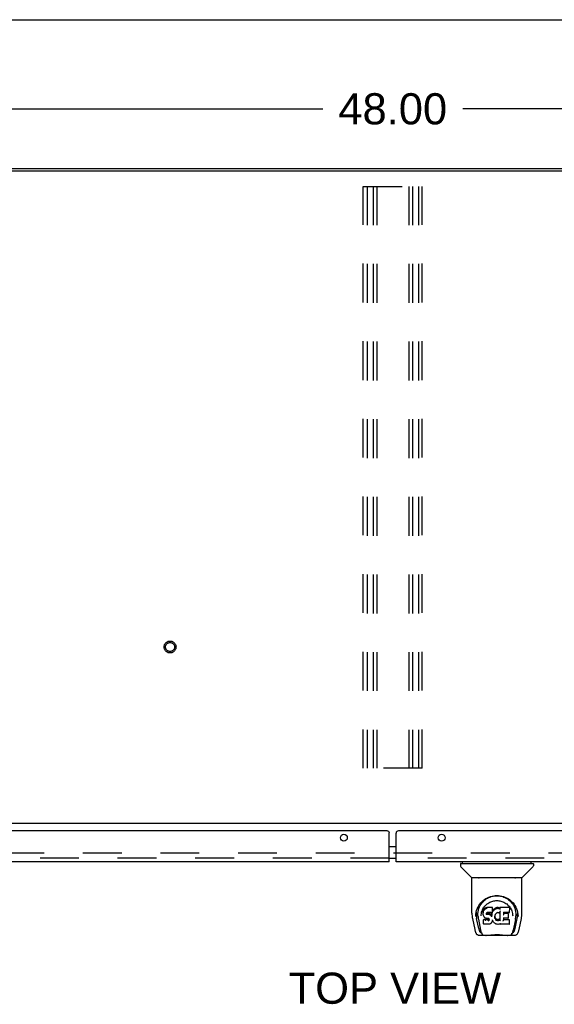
# Model space of a CAD drawing. Header units: inches. Extents: x 0 to 194, y 0 to 126.
# Tile 16 of 21: x 54 to 68, y 99 to 126. Entities that reach past the tile are written whole.
import ezdxf

# ---------------------------------------------------------------- set-up
doc = ezdxf.new("R2010")
doc.units = ezdxf.units.IN
doc.header["$LTSCALE"] = 10.674419
doc.header["$MEASUREMENT"] = 0
doc.linetypes.add('HIDDEN', pattern=[0.2, 0.1, -0.1])
doc.layers.get('0').update_dxf_attribs({"linetype": 'CONTINUOUS'})
for name, color, linetype in [('DEFAULT_2', 8, 'HIDDEN'), ('DIMENSIONS', 7, 'CONTINUOUS'), ('MASTER_DOOR_ASSEMBLY', 7, 'CONTINUOUS'), ('SLAVE_DOOR_ASSEMBLY', 7, 'CONTINUOUS')]:
    doc.layers.add(name, color=color, linetype=linetype)
doc.styles.get("Standard").update_dxf_attribs({"font": 'arial.ttf'})
doc.dimstyles.new('DIMSTYLE_1', dxfattribs={"dimtxt": 0.856237, "dimasz": 1.141649, "dimexe": 0.09, "dimexo": 0.07, "dimgap": 0.0375, "dimtad": 0, "dimtih": 1, "dimtoh": 1, "dimzin": 4, "dimdsep": 46, "dimtxsty": 'Standard', "dimblk": '_FILLED', "dimblk1": '_FILLED', "dimblk2": '_FILLED', "dimcen": 0.09, "dimadec": 3, "dimazin": 1, "dimtfac": 1, "dimtdec": 3, "dimtofl": 0, "dimtmove": 0, "dimatfit": 3, "dimldrblk": '_FILLED', "dimfxl": 0, "dimtolj": 1, "dimtzin": 4, "dimarcsym": 0})

# ---------------------------------------------------------------- blocks, each defined once
blk = doc.blocks.new('_FILLED')
at = {"color": 0, "linetype": 'ByBlock'}
blk.add_solid([(0, 0), (-1, 0.2), (-1, -0.2)], dxfattribs=at)
blk = doc.blocks.new('*D1')
at = {"layer": 'DIMENSIONS', "color": 2, "linetype": 'Continuous'}
for p, q in [((39.933, 122.087), (39.933, 124.158)), ((87.933, 122.087), (87.933, 124.158)), ((39.933, 123.13), (62.009, 123.13)), ((87.933, 123.13), (65.857, 123.13))]:
    blk.add_line(p, q, dxfattribs=at)
at = {"layer": 'DIMENSIONS', "color": 2, "linetype": 'Continuous', "xscale": 1.1416490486, "yscale": 1.1416490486, "zscale": 1.1416490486, "rotation": 180}
blk.add_blockref('_FILLED', (39.933, 123.13), dxfattribs=at)
at = {"layer": 'DIMENSIONS', "color": 2, "linetype": 'Continuous', "xscale": 1.1416490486, "yscale": 1.1416490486, "zscale": 1.1416490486}
blk.add_blockref('_FILLED', (87.933, 123.13), dxfattribs=at)
at = {"layer": 'DIMENSIONS', "color": 2, "linetype": 'Continuous', "insert": (63.933, 123.559), "char_height": 0.8562, "width": 2.99205, "attachment_point": 2, "line_spacing_factor": 0.9}
blk.add_mtext('48.00', dxfattribs=at)

msp = doc.modelspace()

# ---------------------------------------------------------------- linework, layer by layer
at = {"color": 7, "linetype": 'Continuous'}
for p, q in [((0, 125.581), (194.08, 125.581)), ((83.244, 121.477), (44.622, 121.477))]:
    msp.add_line(p, q, dxfattribs=at)
at = {"color": 3, "linetype": 'Continuous'}
for p, q in [((40.045, 121.425), (87.821, 121.425)), ((87.881, 103.477), (39.985, 103.477))]:
    msp.add_line(p, q, dxfattribs=at)
at = {"layer": 'DEFAULT_2', "color": 8, "linetype": 'HIDDEN'}
for p, q in [((63.121, 104.998), (63.121, 120.998)), ((63.121, 120.998), (64.746, 120.998)), ((63.225, 120.998), (63.225, 104.998)), ((63.392, 120.998), (63.392, 104.998)), ((63.496, 120.998), (63.496, 104.998)), ((64.371, 120.998), (64.371, 104.998)), ((64.475, 120.998), (64.475, 104.998)), ((64.642, 120.998), (64.642, 104.998)), ((64.746, 104.998), (64.746, 120.998)), ((64.746, 104.998), (63.121, 104.998)), ((86.366, 102.665), (41.501, 102.665))]:
    msp.add_line(p, q, dxfattribs=at)
for radius in [0.164, 0.124]:
    msp.add_circle((57.808, 108.331), radius, dxfattribs=at)
at = {"layer": 'MASTER_DOOR_ASSEMBLY', "color": 3, "linetype": 'Continuous'}
for p, q in [((64.027, 102.419), (64.027, 103.211)), ((87.538, 103.273), (64.089, 103.273)), ((87.312, 102.419), (64.027, 102.419))]:
    msp.add_line(p, q, dxfattribs=at)
at = {"layer": 'MASTER_DOOR_ASSEMBLY', "color": 7, "linetype": 'Continuous'}
for p, q in [((63.937, 102.843), (64.027, 102.843)), ((63.937, 102.523), (64.027, 102.523)), ((65.794, 102.372), (65.794, 102.317)), ((65.802, 102.38), (67.794, 102.38)), ((65.853, 102.38), (65.853, 102.419)), ((67.743, 102.38), (67.743, 102.419)), ((67.802, 102.372), (67.802, 102.317)), ((66.1, 101.995), (65.805, 102.289)), ((67.495, 101.995), (67.79, 102.289)), ((66.109, 101.007), (66.109, 101.97)), ((67.479, 101.978), (66.117, 101.978)), ((67.475, 101.986), (66.121, 101.986)), ((66.181, 101.982), (66.18, 101.981)), ((66.183, 101.986), (66.181, 101.982)), ((66.181, 101.982), (66.181, 101.982)), ((67.415, 101.982), (67.413, 101.986)), ((67.415, 101.982), (67.415, 101.982)), ((67.416, 101.98), (67.416, 101.981)), ((67.487, 101.007), (67.487, 101.97)), ((66.22, 100.98), (66.228, 101.034)), ((66.23, 101.04), (66.229, 100.985)), ((66.422, 101.059), (66.421, 101.034)), ((66.422, 101), (66.421, 101.034)), ((66.427, 101.084), (66.422, 101.059)), ((66.423, 101.025), (66.422, 101.059)), ((66.422, 101), (66.422, 101)), ((66.423, 100.975), (66.422, 101)), ((66.437, 101.109), (66.427, 101.084)), ((66.428, 101.05), (66.427, 101.084)), ((66.452, 101.131), (66.437, 101.109)), ((66.438, 101.074), (66.437, 101.109)), ((66.462, 101.14), (66.452, 101.131)), ((66.452, 101.095), (66.452, 101.131)), ((66.473, 101.148), (66.462, 101.14)), ((66.462, 101.104), (66.462, 101.14)), ((66.496, 101.159), (66.473, 101.148)), ((66.473, 101.112), (66.473, 101.148)), ((66.522, 101.167), (66.496, 101.159)), ((66.496, 101.122), (66.496, 101.159)), ((66.511, 101.002), (66.51, 100.988)), ((66.513, 101.016), (66.511, 101.002)), ((66.511, 100.982), (66.511, 101)), ((66.512, 100.977), (66.513, 101.012)), ((66.515, 101.019), (66.513, 101.015)), ((66.516, 101.008), (66.513, 101.012)), ((66.518, 101.021), (66.515, 101.019)), ((66.515, 100.973), (66.516, 101.008)), ((66.519, 101.006), (66.516, 101.008)), ((66.529, 101.025), (66.518, 101.021)), ((66.531, 101.002), (66.519, 101.006)), ((66.519, 100.969), (66.519, 101.006)), ((66.675, 101.167), (66.522, 101.167)), ((66.522, 101.13), (66.522, 101.167)), ((66.543, 101.026), (66.529, 101.025)), ((66.554, 101.003), (66.531, 101.002)), ((66.531, 100.966), (66.531, 101.002)), ((66.543, 101.027), (66.543, 101.026)), ((66.656, 101.026), (66.543, 101.026)), ((66.579, 101.002), (66.554, 101.003)), ((66.554, 100.966), (66.554, 101.003)), ((66.604, 100.996), (66.579, 101.002)), ((66.579, 100.965), (66.579, 101.002)), ((66.667, 101.027), (66.656, 101.026)), ((66.656, 101.026), (66.656, 101.027)), ((66.662, 101.015), (66.658, 100.992)), ((66.666, 101.027), (66.662, 101.015)), ((66.663, 100.98), (66.662, 101.015)), ((66.667, 101.027), (66.667, 101.027)), ((66.672, 101.039), (66.668, 101.027)), ((66.669, 101.002), (66.669, 101.029)), ((66.671, 101.038), (66.67, 101.038)), ((66.674, 101.053), (66.672, 101.039)), ((66.672, 101.039), (66.672, 101.039)), ((66.674, 101.132), (66.675, 101.167)), ((66.675, 101.078), (66.674, 101.054)), ((66.677, 101.059), (66.674, 101.051)), ((66.674, 101.054), (66.674, 101.053)), ((66.676, 101.112), (66.675, 101.167)), ((66.675, 101.078), (66.676, 101.112)), ((66.688, 101.08), (66.677, 101.059)), ((66.678, 101.024), (66.677, 101.059)), ((66.701, 101.099), (66.688, 101.08)), ((66.689, 101.045), (66.688, 101.08)), ((66.717, 101.117), (66.701, 101.099)), ((66.702, 101.064), (66.701, 101.099)), ((66.734, 101.133), (66.717, 101.117)), ((66.717, 101.081), (66.717, 101.117)), ((66.753, 101.148), (66.734, 101.133)), ((66.734, 101.097), (66.734, 101.133)), ((66.776, 101.158), (66.753, 101.148)), ((66.754, 101.111), (66.753, 101.148)), ((66.767, 100.997), (66.753, 100.975)), ((66.774, 101.006), (66.767, 100.997)), ((66.783, 101.012), (66.774, 101.006)), ((66.799, 101.163), (66.776, 101.158)), ((66.776, 101.121), (66.776, 101.158)), ((66.807, 101.022), (66.783, 101.012)), ((66.823, 101.165), (66.799, 101.163)), ((66.799, 101.126), (66.799, 101.163)), ((66.818, 101.025), (66.807, 101.022)), ((66.829, 101.024), (66.818, 101.025)), ((66.823, 101.165), (66.847, 101.165)), ((66.823, 101.129), (66.823, 101.165)), ((66.823, 101.127), (66.823, 101.129)), ((66.84, 101.022), (66.829, 101.024)), ((66.852, 101.017), (66.84, 101.022)), ((66.86, 101.163), (66.847, 101.165)), ((66.847, 101.128), (66.847, 101.165)), ((66.847, 101.127), (66.847, 101.128)), ((66.854, 101.017), (66.856, 101.016)), ((66.873, 101.159), (66.86, 101.163)), ((66.86, 101.126), (66.86, 101.163)), ((66.886, 101.065), (66.87, 101.025)), ((66.87, 101.024), (66.87, 101.025)), ((66.872, 101.122), (66.873, 101.159)), ((66.885, 101.151), (66.873, 101.159)), ((67.133, 101.165), (66.884, 101.165)), ((66.885, 101.13), (66.884, 101.165)), ((66.885, 101.115), (66.885, 101.128)), ((66.887, 101.066), (66.886, 101.065)), ((66.891, 100.812), (66.886, 101.065)), ((66.888, 101.071), (66.887, 101.07)), ((66.887, 101.07), (66.887, 101.068)), ((66.887, 101.068), (66.887, 101.067)), ((66.887, 101.067), (66.887, 101.067)), ((66.887, 101.067), (66.887, 101.066)), ((66.887, 101.066), (66.887, 101.066)), ((66.887, 101.066), (66.887, 101.066)), ((66.887, 101.066), (66.887, 101.066)), ((66.888, 101.073), (66.888, 101.071)), ((67.133, 101.026), (66.975, 101.026)), ((66.976, 101.026), (66.975, 100.967)), ((67.102, 101.002), (66.976, 101.002)), ((67.133, 101.026), (67.134, 101.026)), ((67.134, 101.026), (67.137, 101.026)), ((67.147, 101.04), (67.149, 101.148)), ((67.147, 101.038), (67.147, 101.04)), ((67.354, 101.085), (67.367, 101.034)), ((67.366, 101.04), (67.366, 100.985)), ((66.124, 100.863), (66.189, 100.558)), ((66.216, 100.922), (66.22, 100.98)), ((66.216, 100.923), (66.216, 100.922)), ((66.297, 100.59), (66.241, 100.867)), ((66.277, 100.933), (66.279, 100.907)), ((66.288, 100.842), (66.35, 100.539)), ((66.362, 100.936), (66.362, 100.936)), ((66.427, 100.95), (66.423, 100.975)), ((66.423, 100.975), (66.423, 100.975)), ((66.437, 100.927), (66.427, 100.95)), ((66.427, 100.95), (66.427, 100.95)), ((66.435, 100.834), (66.427, 100.826)), ((66.429, 100.713), (66.427, 100.826)), ((66.429, 100.789), (66.43, 100.789)), ((66.497, 100.834), (66.435, 100.834)), ((66.435, 100.798), (66.435, 100.834)), ((66.45, 100.906), (66.437, 100.927)), ((66.437, 100.927), (66.437, 100.927)), ((66.45, 100.906), (66.451, 100.905)), ((66.468, 100.887), (66.451, 100.905)), ((66.489, 100.874), (66.468, 100.887)), ((66.468, 100.887), (66.468, 100.887)), ((66.489, 100.874), (66.49, 100.873)), ((66.502, 100.869), (66.49, 100.873)), ((66.557, 100.835), (66.497, 100.834)), ((66.497, 100.798), (66.497, 100.834)), ((66.497, 100.798), (66.497, 100.796)), ((66.515, 100.867), (66.502, 100.869)), ((66.502, 100.869), (66.502, 100.869)), ((66.563, 100.866), (66.515, 100.867)), ((66.554, 100.965), (66.554, 100.966)), ((66.571, 100.836), (66.557, 100.835)), ((66.557, 100.798), (66.557, 100.835)), ((66.557, 100.798), (66.558, 100.796)), ((66.563, 100.866), (66.563, 100.867)), ((66.569, 100.866), (66.563, 100.866)), ((66.574, 100.864), (66.569, 100.866)), ((66.576, 100.838), (66.571, 100.836)), ((66.571, 100.799), (66.571, 100.836)), ((66.579, 100.86), (66.574, 100.864)), ((66.58, 100.843), (66.576, 100.838)), ((66.576, 100.802), (66.576, 100.838)), ((66.583, 100.856), (66.579, 100.861)), ((66.586, 100.85), (66.58, 100.843)), ((66.581, 100.807), (66.58, 100.843)), ((66.589, 100.844), (66.583, 100.856)), ((66.584, 100.855), (66.585, 100.855)), ((66.589, 100.818), (66.588, 100.844)), ((66.591, 100.83), (66.589, 100.844)), ((66.59, 100.843), (66.591, 100.843)), ((66.591, 100.824), (66.591, 100.834)), ((66.616, 100.991), (66.604, 100.996)), ((66.604, 100.96), (66.604, 100.996)), ((66.628, 100.983), (66.616, 100.991)), ((66.616, 100.954), (66.616, 100.991)), ((66.627, 100.946), (66.628, 100.983)), ((66.646, 100.965), (66.628, 100.983)), ((66.645, 100.743), (66.628, 100.725)), ((66.645, 100.929), (66.646, 100.965)), ((66.653, 100.753), (66.645, 100.743)), ((66.645, 100.743), (66.645, 100.743)), ((66.655, 100.95), (66.646, 100.965)), ((66.658, 100.764), (66.653, 100.753)), ((66.653, 100.753), (66.653, 100.753)), ((66.658, 100.992), (66.655, 100.95)), ((66.655, 100.914), (66.655, 100.95)), ((66.657, 100.907), (66.657, 100.908)), ((66.659, 100.958), (66.658, 100.992)), ((66.668, 100.787), (66.658, 100.764)), ((66.658, 100.764), (66.658, 100.764)), ((66.674, 100.811), (66.668, 100.787)), ((66.668, 100.787), (66.668, 100.787)), ((66.674, 100.822), (66.674, 100.823)), ((66.674, 100.821), (66.674, 100.822)), ((66.674, 100.822), (66.674, 100.822)), ((66.675, 100.821), (66.674, 100.821)), ((66.675, 100.819), (66.674, 100.811)), ((66.674, 100.811), (66.674, 100.811)), ((66.675, 100.82), (66.675, 100.821)), ((66.695, 100.783), (66.675, 100.819)), ((66.708, 100.764), (66.695, 100.783)), ((66.695, 100.783), (66.695, 100.783)), ((66.724, 100.748), (66.708, 100.764)), ((66.708, 100.764), (66.708, 100.764)), ((66.724, 100.748), (66.724, 100.747)), ((66.741, 100.732), (66.724, 100.747)), ((66.741, 100.927), (66.739, 100.901)), ((66.74, 100.889), (66.741, 100.923)), ((66.744, 100.953), (66.741, 100.927)), ((66.741, 100.923), (66.741, 100.927)), ((66.744, 100.912), (66.741, 100.923)), ((66.759, 100.719), (66.741, 100.732)), ((66.741, 100.732), (66.741, 100.732)), ((66.743, 100.952), (66.742, 100.952)), ((66.743, 100.877), (66.744, 100.912)), ((66.748, 100.964), (66.744, 100.953)), ((66.753, 100.888), (66.744, 100.912)), ((66.753, 100.975), (66.748, 100.964)), ((66.766, 100.865), (66.753, 100.888)), ((66.753, 100.852), (66.753, 100.888)), ((66.765, 100.83), (66.766, 100.865)), ((66.773, 100.856), (66.766, 100.865)), ((66.783, 100.848), (66.773, 100.856)), ((66.773, 100.82), (66.773, 100.856)), ((66.782, 100.811), (66.783, 100.848)), ((66.793, 100.841), (66.783, 100.848)), ((66.804, 100.836), (66.793, 100.841)), ((66.793, 100.804), (66.793, 100.841)), ((66.816, 100.834), (66.804, 100.836)), ((66.804, 100.799), (66.804, 100.836)), ((66.816, 100.834), (66.829, 100.834)), ((66.816, 100.797), (66.816, 100.834)), ((66.816, 100.796), (66.816, 100.797)), ((66.841, 100.835), (66.829, 100.834)), ((66.829, 100.797), (66.829, 100.834)), ((66.829, 100.795), (66.829, 100.797)), ((66.853, 100.839), (66.841, 100.835)), ((66.841, 100.799), (66.841, 100.835)), ((66.864, 100.844), (66.853, 100.839)), ((66.853, 100.802), (66.853, 100.839)), ((66.874, 100.852), (66.864, 100.844)), ((66.864, 100.808), (66.864, 100.844)), ((66.875, 100.815), (66.874, 100.852)), ((66.893, 100.804), (66.892, 100.805)), ((66.975, 100.87), (66.973, 100.796)), ((67.102, 100.87), (66.974, 100.87)), ((67.134, 100.831), (66.974, 100.831)), ((67.102, 100.87), (67.104, 100.87)), ((67.114, 100.881), (67.116, 100.989)), ((67.114, 100.879), (67.114, 100.881)), ((67.142, 100.714), (67.144, 100.82)), ((67.231, 100.967), (67.233, 100.936)), ((67.233, 100.936), (67.233, 100.936)), ((67.308, 100.839), (67.246, 100.539)), ((67.298, 100.59), (67.355, 100.867)), ((67.38, 100.922), (67.38, 100.923)), ((67.407, 100.558), (67.472, 100.863)), ((66.189, 100.558), (66.189, 100.558)), ((66.356, 100.482), (66.363, 100.482)), ((66.367, 100.47), (66.366, 100.473)), ((66.43, 100.712), (66.431, 100.712)), ((66.436, 100.705), (66.43, 100.711)), ((66.582, 100.705), (66.436, 100.705)), ((66.436, 100.705), (66.436, 100.705)), ((66.595, 100.707), (66.582, 100.705)), ((66.607, 100.711), (66.595, 100.707)), ((66.595, 100.707), (66.595, 100.707)), ((66.628, 100.725), (66.607, 100.711)), ((66.607, 100.711), (66.607, 100.711)), ((66.628, 100.725), (66.628, 100.725)), ((66.759, 100.719), (66.759, 100.718)), ((66.769, 100.713), (66.759, 100.718)), ((66.78, 100.709), (66.769, 100.713)), ((66.769, 100.713), (66.769, 100.713)), ((66.802, 100.704), (66.78, 100.709)), ((66.825, 100.701), (66.802, 100.704)), ((66.848, 100.704), (66.825, 100.701)), ((66.825, 100.702), (66.825, 100.701)), ((66.87, 100.711), (66.848, 100.704)), ((66.889, 100.722), (66.87, 100.711)), ((66.87, 100.711), (66.87, 100.711)), ((66.895, 100.722), (66.889, 100.722)), ((66.894, 100.714), (66.894, 100.722)), ((66.897, 100.707), (66.899, 100.706)), ((67.134, 100.705), (66.903, 100.705)), ((67.136, 100.706), (67.138, 100.706)), ((67.138, 100.706), (67.139, 100.707)), ((67.142, 100.712), (67.142, 100.714)), ((67.229, 100.47), (67.23, 100.473)), ((67.232, 100.482), (67.239, 100.482)), ((66.296, 100.405), (66.31, 100.403)), ((66.31, 100.403), (66.313, 100.403)), ((66.313, 100.403), (66.527, 100.403)), ((67.091, 100.396), (66.505, 100.396)), ((67.068, 100.403), (67.283, 100.403)), ((67.283, 100.403), (67.285, 100.403)), ((67.285, 100.403), (67.298, 100.405))]:
    msp.add_line(p, q, dxfattribs=at)
at = {"layer": 'MASTER_DOOR_ASSEMBLY', "color": 8, "linetype": 'HIDDEN'}
msp.add_line((87.312, 102.523), (64.027, 102.523), dxfattribs=at)
at = {"layer": 'MASTER_DOOR_ASSEMBLY', "color": 7, "linetype": 'Continuous'}
for points in [[(66.18, 101.981), (66.179, 101.98), (66.179, 101.979), (66.179, 101.979), (66.178, 101.978), (66.179, 101.978)], [(66.181, 101.982), (66.18, 101.981), (66.18, 101.981)], [(67.416, 101.981), (67.415, 101.981), (67.415, 101.982)], [(67.417, 101.978), (67.417, 101.978), (67.417, 101.979), (67.417, 101.979), (67.416, 101.98), (67.416, 101.981)], [(66.228, 101.034), (66.241, 101.085), (66.258, 101.133), (66.278, 101.177), (66.301, 101.219), (66.327, 101.257), (66.355, 101.293), (66.386, 101.326), (66.419, 101.357), (66.455, 101.386), (66.494, 101.412), (66.535, 101.434), (66.578, 101.454), (66.621, 101.47), (66.665, 101.482), (66.71, 101.491), (66.754, 101.496), (66.798, 101.497), (66.842, 101.496), (66.886, 101.49), (66.931, 101.482), (66.975, 101.47), (67.018, 101.454), (67.061, 101.434), (67.102, 101.412), (67.14, 101.386), (67.176, 101.357), (67.21, 101.326), (67.241, 101.293), (67.269, 101.257), (67.294, 101.219), (67.317, 101.177), (67.337, 101.133), (67.354, 101.085)], [(66.277, 100.933), (66.276, 100.957), (66.277, 101.003), (66.282, 101.05), (66.292, 101.096), (66.305, 101.141), (66.322, 101.184), (66.342, 101.224), (66.365, 101.262), (66.391, 101.296)], [(66.37, 101.003), (66.378, 101.038), (66.388, 101.07), (66.401, 101.1), (66.414, 101.128), (66.43, 101.154), (66.446, 101.179), (66.465, 101.202), (66.484, 101.224), (66.505, 101.244), (66.528, 101.263), (66.552, 101.28), (66.577, 101.296), (66.603, 101.311), (66.63, 101.323), (66.658, 101.333), (66.686, 101.342), (66.714, 101.348), (66.742, 101.353), (66.77, 101.356), (66.798, 101.357), (66.825, 101.356), (66.853, 101.353), (66.881, 101.348), (66.909, 101.342), (66.937, 101.334), (66.965, 101.323), (66.992, 101.311), (67.019, 101.296), (67.044, 101.281), (67.068, 101.263), (67.09, 101.244), (67.111, 101.224), (67.131, 101.202), (67.149, 101.179), (67.166, 101.154), (67.181, 101.128), (67.195, 101.1), (67.207, 101.071), (67.218, 101.038), (67.226, 101.004), (67.231, 100.967)], [(66.391, 101.296), (66.417, 101.327), (66.446, 101.355), (66.475, 101.38), (66.506, 101.402), (66.537, 101.422), (66.569, 101.439), (66.601, 101.453), (66.634, 101.465), (66.666, 101.474), (66.699, 101.482), (66.732, 101.487), (66.764, 101.49), (66.797, 101.491), (66.829, 101.49), (66.862, 101.487), (66.894, 101.482), (66.927, 101.475), (66.959, 101.466), (66.991, 101.454), (67.023, 101.44), (67.055, 101.424), (67.086, 101.404), (67.117, 101.382), (67.147, 101.358), (67.175, 101.33), (67.202, 101.299), (67.228, 101.265), (67.251, 101.228), (67.272, 101.187), (67.29, 101.144), (67.303, 101.099), (67.313, 101.053), (67.319, 101.005)], [(66.109, 101.007), (66.11, 100.973), (66.113, 100.934), (66.118, 100.894), (66.124, 100.863)], [(66.362, 100.936), (66.364, 100.966), (66.37, 101.003)], [(66.422, 101), (66.422, 101), (66.422, 100.999), (66.422, 100.999), (66.423, 100.999), (66.423, 100.999), (66.423, 100.999)], [(66.423, 101.025), (66.423, 101.024), (66.423, 101.024), (66.424, 101.024), (66.424, 101.024), (66.424, 101.023), (66.425, 101.023)], [(66.428, 101.049), (66.428, 101.049), (66.428, 101.049), (66.429, 101.048), (66.429, 101.048), (66.429, 101.048), (66.43, 101.048)], [(66.438, 101.073), (66.438, 101.073), (66.438, 101.073), (66.438, 101.073), (66.439, 101.072), (66.439, 101.072), (66.439, 101.072)], [(66.452, 101.095), (66.453, 101.095), (66.453, 101.094), (66.453, 101.094), (66.453, 101.094), (66.454, 101.094), (66.454, 101.094)], [(66.462, 101.104), (66.462, 101.104), (66.462, 101.104), (66.463, 101.103), (66.463, 101.103), (66.463, 101.103), (66.463, 101.103)], [(66.473, 101.111), (66.473, 101.111), (66.473, 101.111), (66.474, 101.111), (66.474, 101.111), (66.474, 101.11), (66.474, 101.11)], [(66.496, 101.122), (66.496, 101.122), (66.496, 101.121), (66.497, 101.121), (66.497, 101.121), (66.497, 101.121), (66.497, 101.121)], [(66.509, 101.001), (66.51, 101.001), (66.51, 101.001), (66.511, 101.002), (66.511, 101.002), (66.511, 101.002), (66.511, 101.002)], [(66.511, 101.015), (66.512, 101.015), (66.512, 101.015), (66.513, 101.015), (66.513, 101.015), (66.513, 101.015)], [(66.513, 101.019), (66.514, 101.019), (66.514, 101.019), (66.515, 101.019), (66.515, 101.019)], [(66.517, 101.022), (66.517, 101.022), (66.517, 101.021), (66.518, 101.021), (66.518, 101.021)], [(66.522, 101.13), (66.522, 101.13), (66.522, 101.13), (66.522, 101.129), (66.522, 101.129), (66.522, 101.129), (66.522, 101.129)], [(66.529, 101.025), (66.529, 101.025), (66.529, 101.025), (66.529, 101.025)], [(66.668, 101.027), (66.668, 101.027), (66.667, 101.027), (66.667, 101.027)], [(66.668, 101.027), (66.668, 101.027), (66.668, 101.027), (66.668, 101.027)], [(66.671, 101.001), (66.67, 101.001), (66.67, 101.001), (66.67, 101.001), (66.669, 101.002), (66.669, 101.002), (66.669, 101.002)], [(66.672, 101.039), (66.672, 101.039), (66.672, 101.039), (66.671, 101.038), (66.671, 101.038)], [(66.673, 101.13), (66.673, 101.13), (66.673, 101.13), (66.673, 101.129), (66.673, 101.129), (66.672, 101.129), (66.672, 101.129)], [(66.674, 101.053), (66.674, 101.053), (66.674, 101.053), (66.673, 101.053), (66.673, 101.052), (66.672, 101.052), (66.672, 101.052)], [(66.675, 101.078), (66.675, 101.078), (66.675, 101.077), (66.675, 101.077), (66.674, 101.077), (66.674, 101.077), (66.673, 101.077)], [(66.679, 101.023), (66.679, 101.023), (66.679, 101.023), (66.678, 101.023), (66.678, 101.023), (66.678, 101.024), (66.677, 101.024)], [(66.69, 101.043), (66.69, 101.043), (66.69, 101.043), (66.689, 101.044), (66.689, 101.044), (66.689, 101.044), (66.689, 101.044)], [(66.703, 101.062), (66.703, 101.062), (66.703, 101.062), (66.703, 101.063), (66.702, 101.063), (66.702, 101.063), (66.702, 101.063)], [(66.718, 101.08), (66.718, 101.08), (66.718, 101.08), (66.718, 101.08), (66.717, 101.08), (66.717, 101.081), (66.717, 101.081)], [(66.735, 101.096), (66.735, 101.096), (66.735, 101.096), (66.735, 101.096), (66.734, 101.097), (66.734, 101.097), (66.734, 101.097)], [(66.755, 101.11), (66.754, 101.11), (66.754, 101.11), (66.754, 101.111), (66.754, 101.111), (66.754, 101.111), (66.754, 101.111)], [(66.767, 100.997), (66.767, 100.997), (66.767, 100.997), (66.766, 100.997), (66.766, 100.997), (66.766, 100.997)], [(66.774, 101.006), (66.774, 101.006), (66.774, 101.006), (66.773, 101.006), (66.773, 101.006)], [(66.777, 101.12), (66.776, 101.12), (66.776, 101.12), (66.776, 101.12), (66.776, 101.12), (66.776, 101.121), (66.776, 101.121)], [(66.783, 101.012), (66.783, 101.012), (66.783, 101.012), (66.782, 101.012)], [(66.8, 101.125), (66.8, 101.125), (66.8, 101.125), (66.8, 101.126), (66.8, 101.126), (66.8, 101.126), (66.799, 101.126)], [(66.807, 101.022), (66.807, 101.022), (66.806, 101.022), (66.806, 101.022)], [(66.818, 101.025), (66.818, 101.025), (66.818, 101.025), (66.817, 101.025)], [(66.829, 101.024), (66.829, 101.024), (66.829, 101.025), (66.829, 101.025)], [(66.84, 101.022), (66.84, 101.022), (66.841, 101.022), (66.841, 101.022)], [(66.853, 101.018), (66.852, 101.017), (66.852, 101.017), (66.852, 101.017)], [(66.852, 101.017), (66.852, 101.017), (66.854, 101.017)], [(66.856, 101.016), (66.858, 101.016), (66.861, 101.017), (66.863, 101.017), (66.865, 101.018), (66.866, 101.019)], [(66.859, 101.125), (66.859, 101.125), (66.859, 101.125), (66.859, 101.125), (66.859, 101.126), (66.86, 101.126), (66.86, 101.126)], [(66.866, 101.019), (66.868, 101.021), (66.869, 101.023), (66.87, 101.024)], [(66.872, 101.121), (66.872, 101.121), (66.872, 101.121), (66.872, 101.121), (66.872, 101.122), (66.872, 101.122), (66.872, 101.122)], [(66.887, 101.127), (66.887, 101.127), (66.887, 101.127), (66.886, 101.127), (66.886, 101.127), (66.886, 101.128), (66.886, 101.128)], [(66.887, 101.11), (66.887, 101.111), (66.887, 101.111), (66.887, 101.112), (66.886, 101.112), (66.886, 101.113), (66.886, 101.113)], [(66.886, 101.065), (66.886, 101.065), (66.886, 101.065)], [(66.886, 101.065), (66.886, 101.065), (66.886, 101.065), (66.886, 101.065)], [(66.974, 101.026), (66.974, 101.026), (66.975, 101.026), (66.975, 101.026), (66.975, 101.026), (66.975, 101.026), (66.975, 101.026)], [(67.137, 101.026), (67.139, 101.027), (67.141, 101.028), (67.143, 101.029), (67.144, 101.031), (67.146, 101.033)], [(67.146, 101.033), (67.147, 101.035), (67.147, 101.038)], [(67.319, 101.005), (67.32, 100.958), (67.319, 100.933)], [(67.367, 101.034), (67.376, 100.98), (67.38, 100.922)], [(67.472, 100.863), (67.477, 100.893), (67.483, 100.933), (67.486, 100.973), (67.487, 101.007)], [(66.229, 100.985), (66.23, 100.951), (66.234, 100.907), (66.241, 100.867)], [(66.279, 100.907), (66.281, 100.887), (66.284, 100.863), (66.288, 100.842)], [(66.423, 100.975), (66.423, 100.975), (66.423, 100.975), (66.423, 100.974), (66.424, 100.974), (66.424, 100.974), (66.425, 100.974)], [(66.427, 100.95), (66.427, 100.95), (66.428, 100.95), (66.428, 100.95), (66.429, 100.95), (66.429, 100.95)], [(66.428, 100.79), (66.428, 100.79), (66.428, 100.79), (66.429, 100.789), (66.429, 100.789), (66.429, 100.789)], [(66.435, 100.797), (66.435, 100.797), (66.436, 100.796), (66.436, 100.796), (66.436, 100.796), (66.436, 100.796), (66.436, 100.796)], [(66.437, 100.927), (66.437, 100.926), (66.437, 100.926), (66.438, 100.926), (66.438, 100.926)], [(66.451, 100.905), (66.451, 100.905), (66.451, 100.905), (66.451, 100.905), (66.452, 100.905), (66.452, 100.905)], [(66.468, 100.887), (66.468, 100.887), (66.469, 100.887), (66.469, 100.887), (66.469, 100.887)], [(66.49, 100.873), (66.49, 100.873), (66.49, 100.874), (66.49, 100.874)], [(66.502, 100.869), (66.502, 100.869), (66.502, 100.869), (66.502, 100.869)], [(66.509, 100.987), (66.509, 100.987), (66.509, 100.987), (66.51, 100.987), (66.51, 100.988), (66.51, 100.988), (66.51, 100.988)], [(66.509, 100.981), (66.509, 100.981), (66.51, 100.981), (66.51, 100.981), (66.51, 100.981), (66.511, 100.982), (66.511, 100.982)], [(66.511, 100.975), (66.511, 100.975), (66.511, 100.976), (66.512, 100.976), (66.512, 100.976), (66.512, 100.976), (66.512, 100.977)], [(66.514, 100.971), (66.514, 100.971), (66.514, 100.971), (66.514, 100.971), (66.515, 100.972), (66.515, 100.972), (66.515, 100.972)], [(66.515, 100.867), (66.515, 100.867), (66.515, 100.867), (66.515, 100.867)], [(66.518, 100.968), (66.518, 100.968), (66.518, 100.968), (66.519, 100.968), (66.519, 100.968), (66.519, 100.969), (66.519, 100.969)], [(66.53, 100.964), (66.531, 100.964), (66.531, 100.965), (66.531, 100.965), (66.531, 100.965), (66.531, 100.965), (66.531, 100.966)], [(66.569, 100.866), (66.569, 100.866), (66.569, 100.866), (66.569, 100.866)], [(66.571, 100.799), (66.571, 100.799), (66.571, 100.798), (66.572, 100.798), (66.572, 100.798), (66.572, 100.798), (66.572, 100.798)], [(66.574, 100.864), (66.575, 100.864), (66.575, 100.864), (66.575, 100.864)], [(66.576, 100.802), (66.576, 100.801), (66.576, 100.801), (66.577, 100.801), (66.577, 100.801), (66.577, 100.801), (66.577, 100.8)], [(66.578, 100.964), (66.579, 100.964), (66.579, 100.964), (66.579, 100.964), (66.579, 100.965), (66.579, 100.965), (66.579, 100.965)], [(66.579, 100.86), (66.579, 100.86), (66.579, 100.86), (66.58, 100.86), (66.58, 100.861)], [(66.581, 100.807), (66.581, 100.806), (66.581, 100.806), (66.581, 100.806), (66.581, 100.806), (66.582, 100.805), (66.582, 100.805)], [(66.583, 100.856), (66.583, 100.856), (66.583, 100.855), (66.584, 100.855)], [(66.589, 100.844), (66.589, 100.844), (66.589, 100.843), (66.59, 100.843), (66.59, 100.843)], [(66.589, 100.818), (66.589, 100.818), (66.589, 100.817), (66.59, 100.817), (66.59, 100.817), (66.59, 100.817), (66.591, 100.817)], [(66.591, 100.83), (66.591, 100.83), (66.592, 100.83), (66.592, 100.83), (66.592, 100.829), (66.593, 100.829), (66.593, 100.829)], [(66.591, 100.824), (66.591, 100.824), (66.591, 100.823), (66.591, 100.823), (66.592, 100.823), (66.592, 100.823), (66.593, 100.823)], [(66.603, 100.958), (66.603, 100.958), (66.603, 100.959), (66.603, 100.959), (66.604, 100.959), (66.604, 100.959), (66.604, 100.96)], [(66.615, 100.953), (66.615, 100.953), (66.616, 100.953), (66.616, 100.953), (66.616, 100.954), (66.616, 100.954), (66.616, 100.954)], [(66.626, 100.945), (66.626, 100.945), (66.626, 100.946), (66.627, 100.946), (66.627, 100.946), (66.627, 100.946), (66.627, 100.946)], [(66.644, 100.927), (66.644, 100.927), (66.644, 100.928), (66.645, 100.928), (66.645, 100.928), (66.645, 100.928), (66.645, 100.929)], [(66.645, 100.743), (66.645, 100.743), (66.645, 100.742), (66.645, 100.742), (66.644, 100.742), (66.644, 100.743)], [(66.653, 100.753), (66.652, 100.753), (66.652, 100.753), (66.652, 100.753), (66.651, 100.753)], [(66.657, 100.908), (66.656, 100.91), (66.656, 100.911), (66.656, 100.912), (66.655, 100.913)], [(66.658, 100.764), (66.658, 100.764), (66.658, 100.764), (66.657, 100.764), (66.657, 100.764)], [(66.661, 100.956), (66.661, 100.956), (66.66, 100.956), (66.66, 100.957), (66.659, 100.957), (66.659, 100.957), (66.659, 100.958)], [(66.665, 100.979), (66.664, 100.979), (66.664, 100.979), (66.664, 100.979), (66.663, 100.98), (66.663, 100.98), (66.663, 100.98)], [(66.668, 100.787), (66.668, 100.787), (66.667, 100.787), (66.667, 100.786), (66.666, 100.786), (66.666, 100.786)], [(66.674, 100.811), (66.674, 100.811), (66.674, 100.81), (66.674, 100.81), (66.674, 100.81), (66.673, 100.81), (66.673, 100.81)], [(66.674, 100.823), (66.674, 100.823), (66.674, 100.824)], [(66.675, 100.819), (66.675, 100.819), (66.675, 100.819), (66.675, 100.82), (66.675, 100.82), (66.675, 100.82), (66.675, 100.82), (66.675, 100.82)], [(66.675, 100.819), (66.675, 100.819), (66.675, 100.819), (66.675, 100.819), (66.675, 100.819)], [(66.695, 100.783), (66.695, 100.783), (66.696, 100.783), (66.696, 100.783), (66.697, 100.783)], [(66.708, 100.764), (66.709, 100.764), (66.709, 100.764), (66.709, 100.764), (66.71, 100.764), (66.71, 100.764)], [(66.724, 100.747), (66.724, 100.747), (66.724, 100.747), (66.725, 100.747), (66.725, 100.747)], [(66.739, 100.901), (66.739, 100.901), (66.739, 100.901), (66.739, 100.9), (66.738, 100.9), (66.738, 100.9), (66.737, 100.9)], [(66.74, 100.889), (66.74, 100.888), (66.74, 100.888), (66.74, 100.888), (66.739, 100.888), (66.739, 100.887), (66.738, 100.887)], [(66.741, 100.927), (66.741, 100.927), (66.74, 100.927), (66.74, 100.927), (66.74, 100.926), (66.739, 100.926), (66.739, 100.926)], [(66.743, 100.876), (66.743, 100.876), (66.743, 100.876), (66.742, 100.876), (66.742, 100.875), (66.742, 100.875), (66.741, 100.875)], [(66.741, 100.732), (66.741, 100.732), (66.741, 100.732), (66.742, 100.732), (66.742, 100.733)], [(66.744, 100.953), (66.744, 100.953), (66.744, 100.952), (66.743, 100.952), (66.743, 100.952)], [(66.748, 100.964), (66.748, 100.964), (66.747, 100.964), (66.747, 100.964), (66.746, 100.964), (66.746, 100.964)], [(66.753, 100.852), (66.752, 100.852), (66.752, 100.852), (66.752, 100.851), (66.751, 100.851), (66.751, 100.851), (66.751, 100.851)], [(66.753, 100.975), (66.753, 100.975), (66.753, 100.975), (66.752, 100.975), (66.752, 100.975)], [(66.763, 100.828), (66.764, 100.828), (66.764, 100.828), (66.764, 100.829), (66.765, 100.829), (66.765, 100.829), (66.765, 100.829)], [(66.772, 100.818), (66.772, 100.819), (66.772, 100.819), (66.772, 100.819), (66.773, 100.819), (66.773, 100.82), (66.773, 100.82)], [(66.781, 100.81), (66.781, 100.81), (66.782, 100.81), (66.782, 100.81), (66.782, 100.811), (66.782, 100.811), (66.782, 100.811)], [(66.792, 100.803), (66.792, 100.803), (66.792, 100.803), (66.792, 100.803), (66.792, 100.804), (66.793, 100.804), (66.793, 100.804)], [(66.803, 100.798), (66.803, 100.798), (66.804, 100.799), (66.804, 100.799), (66.804, 100.799), (66.804, 100.799), (66.804, 100.799)], [(66.841, 100.797), (66.841, 100.797), (66.841, 100.798), (66.841, 100.798), (66.841, 100.798), (66.841, 100.798), (66.841, 100.799)], [(66.854, 100.801), (66.853, 100.801), (66.853, 100.802), (66.853, 100.802), (66.853, 100.802), (66.853, 100.802), (66.853, 100.802)], [(66.865, 100.807), (66.865, 100.807), (66.865, 100.807), (66.865, 100.807), (66.865, 100.807), (66.864, 100.808), (66.864, 100.808)], [(66.89, 100.849), (66.889, 100.85), (66.889, 100.85), (66.888, 100.851), (66.887, 100.852), (66.886, 100.852), (66.886, 100.853), (66.885, 100.853), (66.884, 100.853), (66.883, 100.853), (66.882, 100.854), (66.882, 100.854), (66.881, 100.854)], [(66.892, 100.805), (66.892, 100.808), (66.891, 100.809), (66.891, 100.811)], [(66.971, 100.792), (66.972, 100.793), (66.972, 100.793), (66.972, 100.793), (66.972, 100.793), (66.972, 100.794), (66.973, 100.794)], [(66.973, 100.964), (66.973, 100.964), (66.974, 100.964), (66.974, 100.965), (66.974, 100.965), (66.974, 100.965), (66.974, 100.965)], [(66.973, 100.871), (66.973, 100.87), (66.973, 100.87), (66.973, 100.87), (66.974, 100.87), (66.974, 100.87), (66.974, 100.87)], [(67.104, 100.87), (67.106, 100.871), (67.107, 100.871)], [(67.107, 100.871), (67.109, 100.872), (67.11, 100.873), (67.111, 100.874), (67.112, 100.876)], [(67.112, 100.876), (67.113, 100.878), (67.114, 100.879)], [(67.308, 100.839), (67.308, 100.843), (67.309, 100.846), (67.309, 100.848), (67.31, 100.851), (67.31, 100.854), (67.311, 100.857), (67.311, 100.86), (67.312, 100.863), (67.312, 100.866), (67.313, 100.87), (67.313, 100.873), (67.314, 100.876), (67.314, 100.88), (67.315, 100.883), (67.315, 100.887), (67.315, 100.891), (67.316, 100.894), (67.316, 100.898), (67.316, 100.902), (67.317, 100.906), (67.319, 100.933)], [(67.355, 100.867), (67.361, 100.907), (67.366, 100.951), (67.366, 100.986)], [(66.189, 100.558), (66.192, 100.545), (66.197, 100.526), (66.202, 100.51), (66.207, 100.495), (66.213, 100.481), (66.219, 100.469), (66.225, 100.457), (66.232, 100.447), (66.24, 100.437), (66.249, 100.428), (66.26, 100.42), (66.271, 100.413), (66.283, 100.408), (66.296, 100.405)], [(66.297, 100.59), (66.301, 100.573), (66.306, 100.555), (66.311, 100.538), (66.316, 100.524), (66.322, 100.511), (66.329, 100.5), (66.336, 100.492), (66.343, 100.486), (66.35, 100.483), (66.356, 100.482)], [(66.35, 100.539), (66.352, 100.529), (66.354, 100.516), (66.357, 100.504), (66.36, 100.493), (66.363, 100.482), (66.366, 100.473)], [(66.403, 100.451), (66.398, 100.451), (66.393, 100.452), (66.388, 100.453), (66.384, 100.454), (66.38, 100.457), (66.376, 100.459), (66.372, 100.462), (66.37, 100.466), (66.367, 100.47), (66.367, 100.47)], [(66.367, 100.47), (66.373, 100.459), (66.379, 100.447), (66.386, 100.437), (66.393, 100.429), (66.4, 100.421), (66.408, 100.415), (66.416, 100.41), (66.426, 100.406), (66.435, 100.404), (66.442, 100.403)], [(66.429, 100.713), (66.429, 100.712), (66.429, 100.712)], [(66.429, 100.712), (66.43, 100.712), (66.43, 100.712), (66.43, 100.712)], [(66.436, 100.705), (66.436, 100.705), (66.437, 100.705), (66.437, 100.706), (66.437, 100.706), (66.437, 100.706), (66.437, 100.706)], [(66.582, 100.705), (66.582, 100.705), (66.582, 100.705), (66.582, 100.706), (66.582, 100.706), (66.582, 100.706), (66.582, 100.706)], [(66.595, 100.707), (66.595, 100.707), (66.595, 100.707), (66.594, 100.708)], [(66.607, 100.711), (66.607, 100.711), (66.606, 100.711), (66.606, 100.712)], [(66.628, 100.725), (66.627, 100.725), (66.627, 100.725), (66.627, 100.725), (66.626, 100.726)], [(66.759, 100.718), (66.759, 100.718), (66.759, 100.718), (66.76, 100.719), (66.76, 100.719)], [(66.769, 100.713), (66.77, 100.713), (66.77, 100.713), (66.77, 100.714)], [(66.78, 100.709), (66.78, 100.709), (66.781, 100.71), (66.781, 100.71)], [(66.802, 100.704), (66.803, 100.704), (66.803, 100.704), (66.803, 100.704)], [(66.848, 100.705), (66.848, 100.705), (66.848, 100.704), (66.848, 100.704)], [(66.869, 100.712), (66.87, 100.711), (66.87, 100.711), (66.87, 100.711)], [(66.888, 100.723), (66.889, 100.723), (66.889, 100.723), (66.889, 100.723), (66.889, 100.723), (66.889, 100.722), (66.889, 100.722)], [(66.894, 100.714), (66.895, 100.712), (66.895, 100.71)], [(66.896, 100.723), (66.896, 100.723), (66.896, 100.723), (66.895, 100.723), (66.895, 100.723), (66.895, 100.722), (66.895, 100.722)], [(66.895, 100.71), (66.896, 100.709), (66.897, 100.707)], [(66.899, 100.706), (66.9, 100.706), (66.902, 100.705), (66.903, 100.705)], [(67.134, 100.705), (67.135, 100.705), (67.136, 100.706)], [(67.139, 100.707), (67.141, 100.709), (67.141, 100.71), (67.142, 100.712)], [(67.153, 100.403), (67.16, 100.404), (67.17, 100.406), (67.18, 100.41), (67.188, 100.415), (67.196, 100.421), (67.203, 100.429), (67.21, 100.437), (67.217, 100.447), (67.223, 100.459), (67.229, 100.47)], [(67.192, 100.451), (67.197, 100.451), (67.203, 100.452), (67.207, 100.453), (67.212, 100.454), (67.216, 100.457), (67.22, 100.459), (67.223, 100.462), (67.226, 100.466), (67.228, 100.47), (67.229, 100.47)], [(67.23, 100.473), (67.232, 100.482), (67.235, 100.493), (67.238, 100.504), (67.241, 100.516), (67.244, 100.529), (67.246, 100.539)], [(67.239, 100.482), (67.245, 100.483), (67.253, 100.486), (67.26, 100.492), (67.267, 100.5), (67.273, 100.511), (67.279, 100.524), (67.285, 100.539), (67.29, 100.555), (67.295, 100.573), (67.298, 100.59)], [(67.298, 100.405), (67.312, 100.408), (67.324, 100.413), (67.335, 100.42), (67.346, 100.428), (67.355, 100.437), (67.363, 100.446), (67.37, 100.457), (67.377, 100.468), (67.383, 100.481), (67.389, 100.494), (67.394, 100.509), (67.399, 100.526), (67.404, 100.545), (67.407, 100.558)], [(66.527, 100.403), (66.549, 100.404), (66.572, 100.405), (66.596, 100.408), (66.622, 100.41), (66.649, 100.413), (66.678, 100.416), (66.707, 100.418), (66.737, 100.42), (66.767, 100.421), (66.798, 100.421), (66.828, 100.421), (66.858, 100.42), (66.888, 100.418), (66.918, 100.416), (66.946, 100.413), (66.973, 100.41), (66.999, 100.408), (67.024, 100.405), (67.047, 100.404), (67.068, 100.403)], [(66.527, 100.403), (66.551, 100.404), (66.58, 100.406), (66.609, 100.408), (66.64, 100.411), (66.671, 100.414), (66.702, 100.416), (66.733, 100.418), (66.766, 100.419), (66.798, 100.419), (66.83, 100.419), (66.862, 100.418), (66.894, 100.416), (66.925, 100.414), (66.956, 100.411), (66.986, 100.408), (67.015, 100.406), (67.044, 100.404), (67.068, 100.403)]]:
    msp.add_lwpolyline(points, dxfattribs=at)
at = {"layer": 'MASTER_DOOR_ASSEMBLY', "color": 3, "linetype": 'Continuous'}
msp.add_circle((65.277, 103.085), 0.094, dxfattribs=at)
msp.add_arc((64.089, 103.211), 0.0625, 90, 180, dxfattribs=at)
at = {"layer": 'MASTER_DOOR_ASSEMBLY', "color": 7, "linetype": 'Continuous'}
for centre, radius, start, end in [((65.802, 102.372), 0.00787, 90, 180), ((67.794, 102.372), 0.00787, 0, 90), ((65.833, 102.317), 0.0394, 180, 225), ((67.762, 102.317), 0.0394, 315, 360), ((66.121, 102.016), 0.0295, 225, 270), ((66.117, 101.97), 0.00787, 90, 180), ((66.291, 101.998), 0.0197, 270, 323.006), ((67.305, 101.998), 0.0197, 216.994, 270), ((67.475, 102.016), 0.0295, 270, 315), ((67.479, 101.97), 0.00787, 0, 90), ((66.505, 100.416), 0.0197, 220.2179, 270), ((67.091, 100.416), 0.0197, 270, 319.7821)]:
    msp.add_arc(centre, radius, start, end, dxfattribs=at)
for centre, major_axis, ratio, start_param, end_param in [((66.432, 101.06), (0.004, 0.0113), 0.082603, -3.358849, -3.237788), ((66.443, 101.082), (0.00493, 0.00872), 0.139701, -3.375731, -3.231538), ((66.459, 101.103), (0.00667, 0.00805), 0.161626, -3.329134, -3.201937), ((66.672, 101.132), (-0.00006, 0.00283), 0.69468, -2.388692, -1.626091), ((66.887, 101.13), (-0.00005, 0.00283), 0.694711, -4.711973, -3.921462), ((66.887, 101.114), (-0.00119, 0.00309), 0.517372, 0.955426, 1.594301), ((67.102, 100.989), (0, 0.0133), 0.999848, -1.588252, 0), ((67.133, 101.149), (0, 0.0161), 0.999848, -1.588252, 0), ((66.43, 100.793), (0.00133, 0.0034), 0.413699, -3.931587, -3.404362), ((66.438, 100.799), (0.00243, 0.00249), 0.565489, -3.661377, -3.398136), ((66.508, 100.991), (-0.00245, 0.00904), 0.086305, -3.009796, -2.851612), ((66.509, 100.983), (-0.00334, 0.00617), 0.202659, -3.013778, -2.795609), ((66.51, 100.978), (-0.0051, 0.00558), 0.236803, -3.069215, -2.893885), ((66.514, 100.972), (0.00537, -0.00361), 0.301523, 0.056707, 0.196496), ((66.582, 100.807), (0.00623, 0.00529), 0.230667, 2.952001, 3.091843), ((66.593, 100.824), (0.00377, 0.00659), 0.191545, -3.454301, -3.256285), ((66.593, 100.832), (0.00243, 0.00802), 0.107328, -3.463611, -3.284363), ((66.639, 100.936), (-0.00628, 0.00793), 0.164287, -3.076154, -2.942496), ((66.657, 100.911), (-0.00129, 0.00383), 0.306196, 0.760017, 1.08509), ((66.758, 100.838), (-0.00646, 0.00915), 0.140046, -3.074302, -2.951316), ((66.881, 100.843), (0, 0.0108), 0.999848, 0, 0.641022), ((66.893, 100.809), (-0.00163, 0.00422), 0.284259, 0.65996, 1.068541), ((66.971, 100.796), (0.00005, 0.00283), 0.694711, -2.361723, -1.571213), ((66.973, 100.967), (0.00005, 0.00283), 0.694711, -2.361723, -1.571213), ((67.134, 100.82), (0, 0.0104), 0.999848, -1.588252, 0)]:
    msp.add_ellipse(centre, major_axis=major_axis, ratio=ratio, start_param=start_param, end_param=end_param, dxfattribs=at)
at = {"layer": 'SLAVE_DOOR_ASSEMBLY', "color": 3, "linetype": 'Continuous'}
for p, q in [((63.777, 103.273), (40.328, 103.273)), ((63.839, 102.419), (63.839, 103.211)), ((63.839, 102.419), (40.555, 102.419))]:
    msp.add_line(p, q, dxfattribs=at)
at = {"layer": 'SLAVE_DOOR_ASSEMBLY', "color": 7, "linetype": 'Continuous'}
for p, q in [((63.839, 102.843), (64.027, 102.843)), ((63.839, 102.523), (64.027, 102.523))]:
    msp.add_line(p, q, dxfattribs=at)
at = {"layer": 'SLAVE_DOOR_ASSEMBLY', "color": 8, "linetype": 'HIDDEN'}
msp.add_line((63.839, 102.523), (40.555, 102.523), dxfattribs=at)
at = {"layer": 'SLAVE_DOOR_ASSEMBLY', "color": 3, "linetype": 'Continuous'}
msp.add_circle((62.589, 103.085), 0.094, dxfattribs=at)
msp.add_arc((63.777, 103.211), 0.0625, 0, 90, dxfattribs=at)

# ---------------------------------------------------------------- texts
at = {"layer": 'DIMENSIONS', "color": 2, "linetype": 'Continuous', "insert": (63.993, 99.376), "char_height": 0.8562, "width": 5.83451, "attachment_point": 2, "line_spacing_factor": 0.9}
msp.add_mtext('TOP VIEW', dxfattribs=at)

# ---------------------------------------------------------------- dimensions: what is measured, and where the dimension line sits
at = {"layer": 'DIMENSIONS', "color": 2, "linetype": 'Continuous'}
dim = msp.add_linear_dim(base=(39.933, 123.13), p1=(87.933, 122.017), p2=(39.933, 122.017), angle=180, dimstyle='DIMSTYLE_1', dxfattribs=at)
dim.commit()
dim.dimension.update_dxf_attribs({"geometry": '*D1', "text_midpoint": (63.911, 123.126), "dimtype": 160})

doc.saveas('drawing.dxf')
